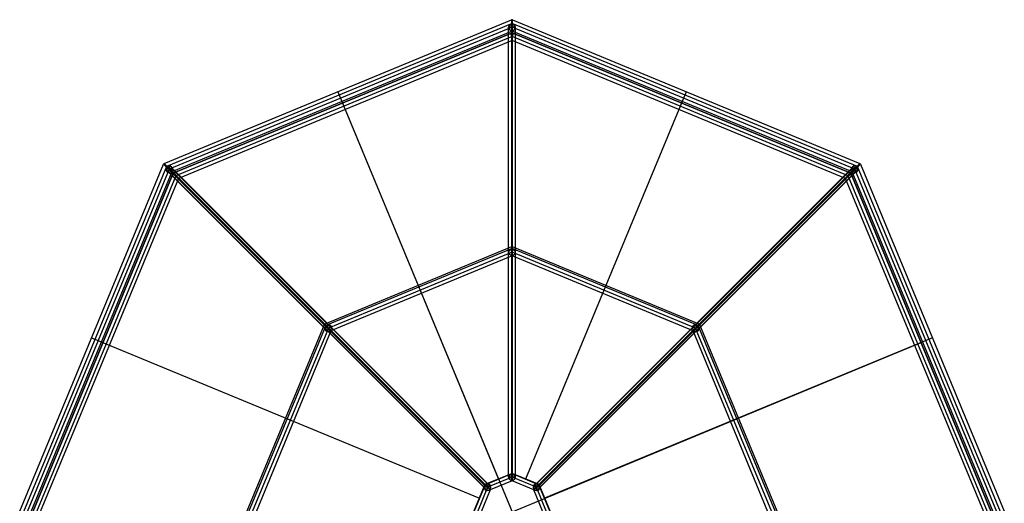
# Model space of a CAD drawing. Extents: x 24847 to 27331, y -18943 to -17731.
# Tile 2 of 4: x 24847 to 25557, y -18331 to -17982. Entities that reach past the tile are written whole.
import ezdxf

# ---------------------------------------------------------------- set-up
doc = ezdxf.new("R2010")
doc.units = 0
doc.layers.add('PREDEFINITO', color=7, linetype='CONTINUOUS')

msp = doc.modelspace()

# ---------------------------------------------------------------- linework, layer by layer
at = {"layer": 'PREDEFINITO'}
for p, q in [((24950.93, -18085.45, -2.01), (25201.67, -17981.59, -2.01)), ((25201.67, -17981.59, -2.01), (25201.67, -18309.65, 542.99)), ((25202, -18309.57, 542.99), (25202, -17981.52, -2.01)), ((25202.33, -17981.59, -2.01), (25453.07, -18085.45, -2.01)), ((25202.33, -18309.65, 542.99), (25202.33, -17981.59, -2.01)), ((25202, -17984.29), (24952.6, -18087.6)), ((25202, -17987, 2.5), (24954.51, -18089.51, 2.5)), ((25202, -17987, -2.5), (24954.51, -18089.51, -2.5)), ((25202, -17989.71), (24956.43, -18091.43)), ((25199.5, -18312, 540), (25199.5, -17987)), ((25204.5, -17987), (25199.5, -17987)), ((25451.4, -18087.6), (25202, -17984.29)), ((25202, -18309.86, 541.29), (25202, -17984.86, 1.29)), ((25202, -17984.86, 1.29), (25202, -17989.14, -1.29)), ((25449.49, -18089.51, 2.5), (25202, -17987, 2.5)), ((25449.49, -18089.51, -2.5), (25202, -17987, -2.5)), ((25202, -18314.14, 538.71), (25202, -17989.14, -1.29)), ((25447.57, -18091.43), (25202, -17989.71)), ((25204.5, -18312, 540), (25204.5, -17987)), ((25202, -17991.06, 1), (24957.38, -18092.38, 1)), ((25202, -17991.06, -1.5), (24957.38, -18092.38, -1.5)), ((25202, -17991.06, -2.5), (24957.38, -18092.38, -2.5)), ((24957.38, -18092.38, -2), (25202, -17991.06, -2)), ((25202, -17993.77, -1.5), (24959.3, -18094.3, -1.5)), ((25202, -17993.77, 3.5), (24959.3, -18094.3, 3.5)), ((25202, -17996.47, 1), (24961.21, -18096.21, 1)), ((25446.62, -18092.38, 1), (25202, -17991.06, 1)), ((25446.62, -18092.38, -1.5), (25202, -17991.06, -1.5)), ((25446.62, -18092.38, -2.5), (25202, -17991.06, -2.5)), ((25202, -17991.06, -2.5), (25202, -17991.06, -1.5)), ((25202, -17991.06, -2), (25446.62, -18092.38, -2)), ((25444.7, -18094.3, -1.5), (25202, -17993.77, -1.5)), ((25444.7, -18094.3, 3.5), (25202, -17993.77, 3.5)), ((25442.79, -18096.21, 1), (25202, -17996.47, 1)), ((25076.3, -18033.52, -2.01), (25192.28, -18313.54, 542.99)), ((25327.7, -18033.52, -2.01), (25211.72, -18313.54, 542.99)), ((25079.69, -18041.72, -1.5), (25324.31, -18632.28, -1.5)), ((25079.69, -18041.72, -1.5), (25079.69, -18041.72, -2.5)), ((25079.69, -18041.72, -2.5), (25324.31, -18632.28, -2.5)), ((25324.31, -18041.72, -1.5), (25324.31, -18041.72, -2.5)), ((24846.59, -18336.67, -2.01), (24950.45, -18085.93, -2.01)), ((24952.6, -18087.6), (24849.29, -18337)), ((24954.51, -18089.51, 2.5), (24852, -18337, 2.5)), ((24954.51, -18089.51, -2.5), (24852, -18337, -2.5)), ((24950.45, -18085.93, -2.01), (25182.42, -18317.9, 542.99)), ((25182.61, -18317.61, 542.99), (24950.64, -18085.64, -2.01)), ((25182.9, -18317.42, 542.99), (24950.93, -18085.45, -2.01)), ((25182.02, -18319.32, 540.98), (24952.21, -18089.51, 0.98)), ((24956.81, -18089.51, -0.98), (24952.21, -18089.51, 0.98)), ((24954.16, -18091.84, -0.84), (24954.87, -18087.18, 0.84)), ((25184.68, -18316.99, 540.84), (24954.87, -18087.18, 0.84)), ((25186.62, -18319.32, 539.02), (24956.81, -18089.51, -0.98)), ((25217.38, -18319.32, 539.02), (25447.19, -18089.51, -0.98)), ((25219.32, -18316.99, 540.84), (25449.13, -18087.18, 0.84)), ((25453.07, -18085.45, -2.01), (25221.1, -18317.42, 542.99)), ((25221.39, -18317.61, 542.99), (25453.36, -18085.64, -2.01)), ((25221.58, -18317.9, 542.99), (25453.55, -18085.93, -2.01)), ((25221.98, -18319.32, 540.98), (25451.79, -18089.51, 0.98)), ((25451.79, -18089.51, 0.98), (25447.19, -18089.51, -0.98)), ((25449.84, -18091.84, -0.84), (25449.13, -18087.18, 0.84)), ((25552, -18337, 2.5), (25449.49, -18089.51, 2.5)), ((25552, -18337, -2.5), (25449.49, -18089.51, -2.5)), ((25554.71, -18337), (25451.4, -18087.6)), ((25453.55, -18085.93, -2.01), (25557.41, -18336.67, -2.01)), ((24956.43, -18091.43), (24854.71, -18337)), ((24957.38, -18092.38, 1), (24856.06, -18337, 1)), ((24957.38, -18092.38, -1.5), (24856.06, -18337, -1.5)), ((24957.38, -18092.38, -2.5), (24856.06, -18337, -2.5)), ((24856.06, -18337, -2), (24957.38, -18092.38, -2)), ((24959.3, -18094.3, -1.5), (24858.77, -18337, -1.5)), ((24959.3, -18094.3, 3.5), (24858.77, -18337, 3.5)), ((24961.21, -18096.21, 1), (24861.47, -18337, 1)), ((25183.97, -18321.65, 539.16), (24954.16, -18091.84, -0.84)), ((24957.38, -18092.38, -2.5), (24957.38, -18092.38, -1.5)), ((25220.03, -18321.65, 539.16), (25449.84, -18091.84, -0.84)), ((25542.53, -18337, 1), (25442.79, -18096.21, 1)), ((25545.23, -18337, -1.5), (25444.7, -18094.3, -1.5)), ((25545.23, -18337, 3.5), (25444.7, -18094.3, 3.5)), ((25547.94, -18337, 1), (25446.62, -18092.38, 1)), ((25547.94, -18337, -1.5), (25446.62, -18092.38, -1.5)), ((25547.94, -18337, -2.5), (25446.62, -18092.38, -2.5)), ((25446.62, -18092.38, -2.5), (25446.62, -18092.38, -1.5)), ((25446.62, -18092.38, -2), (25547.94, -18337, -2)), ((25549.29, -18337), (25447.57, -18091.43)), ((25201.67, -18145.62, 270.49), (25066.91, -18201.44, 270.49)), ((25202, -18146.79, 270), (25067.5, -18202.5, 270)), ((25336.5, -18202.5, 270), (25202, -18146.79, 270)), ((25337.09, -18201.44, 270.49), (25202.33, -18145.62, 270.49)), ((25202, -18149.5, 272.5), (25069.42, -18204.42, 272.5)), ((25202, -18149.5, 267.5), (25069.42, -18204.42, 267.5)), ((25202, -18152.21, 270), (25071.33, -18206.33, 270)), ((25334.58, -18204.42, 272.5), (25202, -18149.5, 272.5)), ((25334.58, -18204.42, 267.5), (25202, -18149.5, 267.5)), ((25332.67, -18206.33, 270), (25202, -18152.21, 270)), ((25066.44, -18201.91, 270.49), (25010.62, -18336.67, 270.49)), ((25067.5, -18202.5, 270), (25011.79, -18337, 270)), ((25392.21, -18337, 270), (25336.5, -18202.5, 270)), ((25393.38, -18336.67, 270.49), (25337.56, -18201.91, 270.49)), ((25069.42, -18204.42, 272.5), (25014.5, -18337, 272.5)), ((25069.42, -18204.42, 267.5), (25014.5, -18337, 267.5)), ((25071.33, -18206.33, 270), (25017.21, -18337, 270)), ((25386.79, -18337, 270), (25332.67, -18206.33, 270)), ((25389.5, -18337, 272.5), (25334.58, -18204.42, 272.5)), ((25389.5, -18337, 267.5), (25334.58, -18204.42, 267.5)), ((24898.52, -18211.3, -2.01), (25178.54, -18327.28, 542.99)), ((24906.72, -18459.31, -1.5), (25497.28, -18214.69, -1.5)), ((24906.72, -18214.69, -1.5), (24906.72, -18214.69, -2.5)), ((24906.72, -18459.31, -2.5), (25497.28, -18214.69, -2.5)), ((25505.48, -18211.3, -2.01), (25225.46, -18327.28, 542.99)), ((25497.28, -18214.69, -1.5), (25497.28, -18214.69, -2.5)), ((25202, -18309.29, 540), (25182.41, -18317.41, 540)), ((25201.67, -18309.65, 542.99), (25182.9, -18317.42, 542.99)), ((25221.59, -18317.41, 540), (25202, -18309.29, 540)), ((25202, -18309.86, 541.29), (25202, -18314.14, 538.71)), ((25221.1, -18317.42, 542.99), (25202.33, -18309.65, 542.99)), ((25182.41, -18317.41, 540), (25174.29, -18337, 540)), ((25183.97, -18321.65, 539.16), (25184.68, -18316.99, 540.84)), ((25202, -18312, 542.5), (25184.32, -18319.32, 542.5)), ((25202, -18312, 537.5), (25184.32, -18319.32, 537.5)), ((25202, -18314.71, 540), (25186.24, -18321.24, 540)), ((25204.5, -18312, 540), (25199.5, -18312, 540)), ((25219.68, -18319.32, 542.5), (25202, -18312, 542.5)), ((25219.68, -18319.32, 537.5), (25202, -18312, 537.5)), ((25217.76, -18321.24, 540), (25202, -18314.71, 540)), ((25220.03, -18321.65, 539.16), (25219.32, -18316.99, 540.84)), ((25229.71, -18337, 540), (25221.59, -18317.41, 540)), ((25182.42, -18317.9, 542.99), (25174.65, -18336.67, 542.99)), ((25184.32, -18319.32, 542.5), (25177, -18337, 542.5)), ((25184.32, -18319.32, 537.5), (25177, -18337, 537.5)), ((25186.24, -18321.24, 540), (25179.71, -18337, 540)), ((25186.62, -18319.32, 539.02), (25182.02, -18319.32, 540.98)), ((25221.98, -18319.32, 540.98), (25217.38, -18319.32, 539.02)), ((25224.29, -18337, 540), (25217.76, -18321.24, 540)), ((25227, -18337, 542.5), (25219.68, -18319.32, 542.5)), ((25227, -18337, 537.5), (25219.68, -18319.32, 537.5)), ((25229.35, -18336.67, 542.99), (25221.58, -18317.9, 542.99))]:
    msp.add_line(p, q, dxfattribs=at)
at = {"layer": 'PREDEFINITO', "extrusion": (0, 0.515662, -0.856792)}
for centre in [(-25202, -15411.12, -9275.21), (-25202, -15411.12, -9905.47)]:
    msp.add_circle(centre, 2.5, dxfattribs=at)
at = {"layer": 'PREDEFINITO', "extrusion": (-0.364628, 0.364628, -0.856792)}
for centre in [(-4854.29, -26077.94, -15695.06), (-4854.29, -26077.94, -16010.19), (-4854.29, -26077.94, -16325.32)]:
    msp.add_circle(centre, 2.5, dxfattribs=at)
at = {"layer": 'PREDEFINITO', "extrusion": (0.364628, 0.364628, -0.856792)}
for centre in [(-30786.72, 4458.99, 2683.65), (-30786.72, 4458.99, 2368.52), (-30786.72, 4458.99, 2053.4)]:
    msp.add_circle(centre, 2.5, dxfattribs=at)
at = {"layer": 'PREDEFINITO', "extrusion": (-7.50404e-13, 0.515662, -0.856792)}
msp.add_circle((-25202, -15411.12, -9590.34), 2.5, dxfattribs=at)
at = {"layer": 'PREDEFINITO'}
for centre, start, end in [((25202, -17982.29, -2.01), 64.339, 115.661), ((24951.18, -18086.18, -2.01), 109.339, 160.661), ((25452.82, -18086.18, -2.01), 19.339, 70.661), ((25202, -18146.32, 270.49), 64.339, 115.661), ((25067.17, -18202.17, 270.49), 109.339, 160.661), ((25336.83, -18202.17, 270.49), 19.339, 70.661)]:
    msp.add_arc(centre, 0.772, start, end, dxfattribs=at)
at = {"layer": 'PREDEFINITO', "extrusion": (-0.92388, -0.382683, 0)}
for centre in [(26262.21, 0, -16400.29), (26262.21, 0, -16132.41), (26412.34, 270, -16338.1), (26412.34, 270, -16194.59), (26562.47, 540, -16275.91)]:
    msp.add_arc(centre, 2.5, 90, 270, dxfattribs=at)
at = {"layer": 'PREDEFINITO', "extrusion": (-1, 5.58953e-12, 4.59488e-12)}
msp.add_arc((17986.9, -0.11, -25202), 2.61, 87.88724, 177.58118, dxfattribs=at)
at = {"layer": 'PREDEFINITO', "extrusion": (-1, -4.15416e-12, 5.95162e-12)}
msp.add_arc((17986.9, 0.11, -25202), 2.61, 182.41882, 272.11276, dxfattribs=at)
at = {"layer": 'PREDEFINITO', "extrusion": (-0.92388, 0.382683, 0)}
for centre in [(6973.43, 0, -30166.94), (6973.43, 0, -30434.82), (7123.56, 270, -30229.12), (7123.56, 270, -30372.63), (7273.69, 540, -30291.31), (7273.69, 540, -30310.45)]:
    msp.add_arc(centre, 2.5, 90, 270, dxfattribs=at)
at = {"layer": 'PREDEFINITO', "extrusion": (-1, 2.71878e-12, 7.30836e-12)}
msp.add_arc((17987.1, 0.11, -25202), 2.61, 267.88724, 357.58118, dxfattribs=at)
at = {"layer": 'PREDEFINITO', "extrusion": (-1, 9.21457e-12, -1.43394e-11)}
msp.add_arc((17987.1, -0.11, -25202), 2.61, 2.41882, 92.11276, dxfattribs=at)
at = {"layer": 'PREDEFINITO', "extrusion": (0.92388, 0.382683, 0)}
for centre in [(-26268.46, 1, 16397.7), (-26268.46, 1, 16135)]:
    msp.add_arc(centre, 2.5, 270, 90, dxfattribs=at)
at = {"layer": 'PREDEFINITO', "extrusion": (1, -7.93117e-12, -5.67425e-12)}
msp.add_arc((-17993.67, 0.89, 25202), 2.61, 2.41882, 92.11276, dxfattribs=at)
at = {"layer": 'PREDEFINITO', "extrusion": (1, -4.68327e-12, 2.15876e-12)}
msp.add_arc((-17993.67, 1.11, 25202), 2.61, 267.88724, 357.58118, dxfattribs=at)
at = {"layer": 'PREDEFINITO', "extrusion": (0.92388, -0.382683, 0)}
msp.add_arc((-6979.68, 1, 30169.53), 2.5, 270, 90, dxfattribs=at)
at = {"layer": 'PREDEFINITO', "extrusion": (1, 0, 0)}
for centre, start, end in [((-17993.86, 0.89, 25202), 87.88724, 177.58118), ((-17993.86, 1.11, 25202), 182.41882, 272.11276)]:
    msp.add_arc(centre, 2.61, start, end, dxfattribs=at)
at = {"layer": 'PREDEFINITO', "extrusion": (-0.382683, -0.92388, 0)}
for centre in [(29977.52, 0, 7162.85), (30127.65, 270, 7225.04), (30277.78, 540, 7287.22)]:
    msp.add_arc(centre, 2.5, 90, 270, dxfattribs=at)
at = {"layer": 'PREDEFINITO', "extrusion": (-0.707107, -0.707107, -9.59382e-13)}
msp.add_arc((30436.63, 0.11, -4854.29), 2.61, 182.41882, 272.11276, dxfattribs=at)
at = {"layer": 'PREDEFINITO', "extrusion": (-0.707107, -0.707107, -4.01229e-12)}
msp.add_arc((30436.63, -0.11, -4854.29), 2.61, 87.88724, 177.58118, dxfattribs=at)
at = {"layer": 'PREDEFINITO', "extrusion": (-0.707107, -0.707107, -9.37624e-12)}
msp.add_arc((30436.82, 0.11, -4854.29), 2.61, 267.88724, 357.58118, dxfattribs=at)
at = {"layer": 'PREDEFINITO', "extrusion": (-0.707107, -0.707107, -5.53879e-12)}
msp.add_arc((30436.82, -0.11, -4854.29), 2.61, 2.41882, 92.11276, dxfattribs=at)
at = {"layer": 'PREDEFINITO', "extrusion": (-0.707107, 0.707107, -7.63248e-13)}
msp.add_arc((-5204.19, -0.11, -30786.72), 2.61, 2.41882, 92.11276, dxfattribs=at)
at = {"layer": 'PREDEFINITO', "extrusion": (-0.707107, 0.707107, 7.63248e-13)}
msp.add_arc((-5204.19, 0.11, -30786.72), 2.61, 267.88724, 357.58118, dxfattribs=at)
at = {"layer": 'PREDEFINITO', "extrusion": (-0.707107, 0.707107, -5.16777e-12)}
msp.add_arc((-5204.38, -0.11, -30786.72), 2.61, 87.88724, 177.58118, dxfattribs=at)
at = {"layer": 'PREDEFINITO', "extrusion": (-0.707107, 0.707107, 1.77931e-11)}
msp.add_arc((-5204.38, 0.11, -30786.72), 2.61, 182.41882, 272.11276, dxfattribs=at)
at = {"layer": 'PREDEFINITO', "extrusion": (-0.382683, 0.92388, 0)}
for centre in [(-16589.7, 0, -26451.63), (-16439.57, 270, -26513.81), (-16289.44, 540, -26576)]:
    msp.add_arc(centre, 2.5, 90, 270, dxfattribs=at)
at = {"layer": 'PREDEFINITO', "extrusion": (0.382683, 0.92388, 0)}
msp.add_arc((-29983.77, 1, -7165.44), 2.5, 270, 90, dxfattribs=at)
at = {"layer": 'PREDEFINITO', "extrusion": (0.707107, 0.707107, 4.01229e-12)}
msp.add_arc((-30443.39, 0.89, 4854.29), 2.61, 2.41882, 92.11276, dxfattribs=at)
at = {"layer": 'PREDEFINITO', "extrusion": (0.707107, 0.707107, -6.49813e-12)}
msp.add_arc((-30443.39, 1.11, 4854.29), 2.61, 267.88724, 357.58118, dxfattribs=at)
at = {"layer": 'PREDEFINITO', "extrusion": (0.707107, 0.707107, -4.20847e-12)}
msp.add_arc((-30443.58, 1.11, 4854.29), 2.61, 182.41882, 272.11276, dxfattribs=at)
at = {"layer": 'PREDEFINITO', "extrusion": (0.707107, 0.707107, 1.24292e-11)}
msp.add_arc((-30443.58, 0.89, 4854.29), 2.61, 87.88724, 177.58118, dxfattribs=at)
at = {"layer": 'PREDEFINITO', "extrusion": (0.707107, -0.707107, 9.37616e-12)}
msp.add_arc((5197.43, 0.89, 30786.72), 2.61, 87.88724, 177.58118, dxfattribs=at)
at = {"layer": 'PREDEFINITO', "extrusion": (0.707107, -0.707107, -4.40456e-12)}
msp.add_arc((5197.43, 1.11, 30786.72), 2.61, 182.41882, 272.11276, dxfattribs=at)
at = {"layer": 'PREDEFINITO', "extrusion": (0.92388, -0.382683, -5.56878e-13)}
msp.add_arc((-6979.68, 1, 30432.23), 2.5, 270, 90, dxfattribs=at)
at = {"layer": 'PREDEFINITO', "extrusion": (0.707107, -0.707107, 3.44518e-12)}
msp.add_arc((5197.62, 0.89, 30786.72), 2.61, 2.41882, 92.11276, dxfattribs=at)
at = {"layer": 'PREDEFINITO', "extrusion": (0.707107, -0.707107, -1.09027e-11)}
msp.add_arc((5197.62, 1.11, 30786.72), 2.61, 267.88724, 357.58118, dxfattribs=at)
at = {"layer": 'PREDEFINITO', "extrusion": (0.382683, -0.92388, 0)}
msp.add_arc((16583.45, 1, 26454.22), 2.5, 270, 90, dxfattribs=at)
at = {"layer": 'PREDEFINITO', "extrusion": (-1, -4.68327e-12, 2.15876e-12)}
for centre in [(18149.4, 270.11, -25202), (18311.9, 540.11, -25202)]:
    msp.add_arc(centre, 2.61, 182.41882, 272.11276, dxfattribs=at)
at = {"layer": 'PREDEFINITO', "extrusion": (-1, -1.43538e-12, 1.35674e-12)}
msp.add_arc((18149.4, 269.89, -25202), 2.61, 87.88724, 177.58118, dxfattribs=at)
at = {"layer": 'PREDEFINITO', "extrusion": (-1, 7.40205e-12, 9.46712e-12)}
msp.add_arc((18149.6, 270.11, -25202), 2.61, 267.88724, 357.58118, dxfattribs=at)
at = {"layer": 'PREDEFINITO', "extrusion": (-1, 1.06499e-11, -1.29826e-11)}
msp.add_arc((18149.6, 269.89, -25202), 2.61, 2.41882, 92.11276, dxfattribs=at)
at = {"layer": 'PREDEFINITO', "extrusion": (-0.707107, -0.707107, 7.65365e-12)}
msp.add_arc((30599.13, 269.89, -4854.29), 2.61, 87.88724, 177.58118, dxfattribs=at)
at = {"layer": 'PREDEFINITO', "extrusion": (-0.707107, -0.707107, -5.16777e-12)}
msp.add_arc((30599.13, 270.11, -4854.29), 2.61, 182.41882, 272.11276, dxfattribs=at)
at = {"layer": 'PREDEFINITO', "extrusion": (-0.707107, 0.707107, -1.2233e-11)}
msp.add_arc((-5041.88, 269.89, -30786.72), 2.61, 87.88724, 177.58118, dxfattribs=at)
at = {"layer": 'PREDEFINITO', "extrusion": (-0.707107, 0.707107, 4.7755e-12)}
msp.add_arc((-5041.88, 270.11, -30786.72), 2.61, 182.41882, 272.11276, dxfattribs=at)
at = {"layer": 'PREDEFINITO', "extrusion": (-0.707107, -0.707107, 2.2897e-12)}
msp.add_arc((30599.32, 270.11, -4854.29), 2.61, 267.88724, 357.58118, dxfattribs=at)
at = {"layer": 'PREDEFINITO', "extrusion": (-0.707107, -0.707107, -5.67113e-13)}
msp.add_arc((30599.32, 269.89, -4854.29), 2.61, 2.41882, 92.11276, dxfattribs=at)
at = {"layer": 'PREDEFINITO', "extrusion": (-0.707107, 0.707107, 6.49817e-12)}
msp.add_arc((-5041.69, 270.11, -30786.72), 2.61, 267.88724, 357.58118, dxfattribs=at)
at = {"layer": 'PREDEFINITO', "extrusion": (-0.707107, 0.707107, -1.12737e-11)}
msp.add_arc((-5041.69, 269.89, -30786.72), 2.61, 2.41882, 92.11276, dxfattribs=at)
at = {"layer": 'PREDEFINITO', "extrusion": (0, 0, -1)}
for centre, start, end in [((-25202, -18310.34, -542.99), 64.339, 115.661), ((-25183.15, -18318.15, -542.99), 19.339, 70.661), ((-25220.85, -18318.15, -542.99), 109.339, 160.661)]:
    msp.add_arc(centre, 0.772, start, end, dxfattribs=at)
at = {"layer": 'PREDEFINITO', "extrusion": (-1, -5.06042e-12, -8.38774e-12)}
msp.add_arc((18311.9, 539.89, -25202), 2.61, 87.88724, 177.58118, dxfattribs=at)
at = {"layer": 'PREDEFINITO', "extrusion": (-0.707107, -0.707107, 5.93106e-12)}
msp.add_arc((30761.63, 540.11, -4854.29), 2.61, 182.41882, 272.11276, dxfattribs=at)
at = {"layer": 'PREDEFINITO', "extrusion": (-0.707107, -0.707107, -1.96095e-13)}
msp.add_arc((30761.63, 539.89, -4854.29), 2.61, 87.88724, 177.58118, dxfattribs=at)
at = {"layer": 'PREDEFINITO', "extrusion": (-0.92388, -0.382683, 5.09105e-13)}
msp.add_arc((26562.47, 540, -16256.78), 2.5, 90, 270, dxfattribs=at)
at = {"layer": 'PREDEFINITO', "extrusion": (-1, 1.19334e-11, 2.16477e-11)}
msp.add_arc((18312.1, 540.11, -25202), 2.61, 267.88724, 357.58118, dxfattribs=at)
at = {"layer": 'PREDEFINITO', "extrusion": (-1, 1.51812e-11, -2.51632e-11)}
msp.add_arc((18312.1, 539.89, -25202), 2.61, 2.41882, 92.11276, dxfattribs=at)
at = {"layer": 'PREDEFINITO', "extrusion": (-0.707107, 0.707107, 0)}
msp.add_arc((-4879.38, 539.89, -30786.72), 2.61, 87.88724, 177.58118, dxfattribs=at)
at = {"layer": 'PREDEFINITO', "extrusion": (-0.707107, 0.707107, 1.24292e-11)}
msp.add_arc((-4879.38, 540.11, -30786.72), 2.61, 182.41882, 272.11276, dxfattribs=at)
at = {"layer": 'PREDEFINITO', "extrusion": (-0.707107, -0.707107, -9.18007e-12)}
msp.add_arc((30761.82, 540.11, -4854.29), 2.61, 267.88724, 357.58118, dxfattribs=at)
at = {"layer": 'PREDEFINITO', "extrusion": (-0.707107, -0.707107, 1.66376e-11)}
msp.add_arc((30761.82, 539.89, -4854.29), 2.61, 2.41882, 92.11276, dxfattribs=at)
at = {"layer": 'PREDEFINITO', "extrusion": (-0.707107, 0.707107, -3.24905e-12)}
msp.add_arc((-4879.19, 540.11, -30786.72), 2.61, 267.88724, 357.58118, dxfattribs=at)
at = {"layer": 'PREDEFINITO', "extrusion": (-0.707107, 0.707107, 3.24909e-12)}
msp.add_arc((-4879.19, 539.89, -30786.72), 2.61, 2.41882, 92.11276, dxfattribs=at)

doc.saveas('drawing.dxf')
